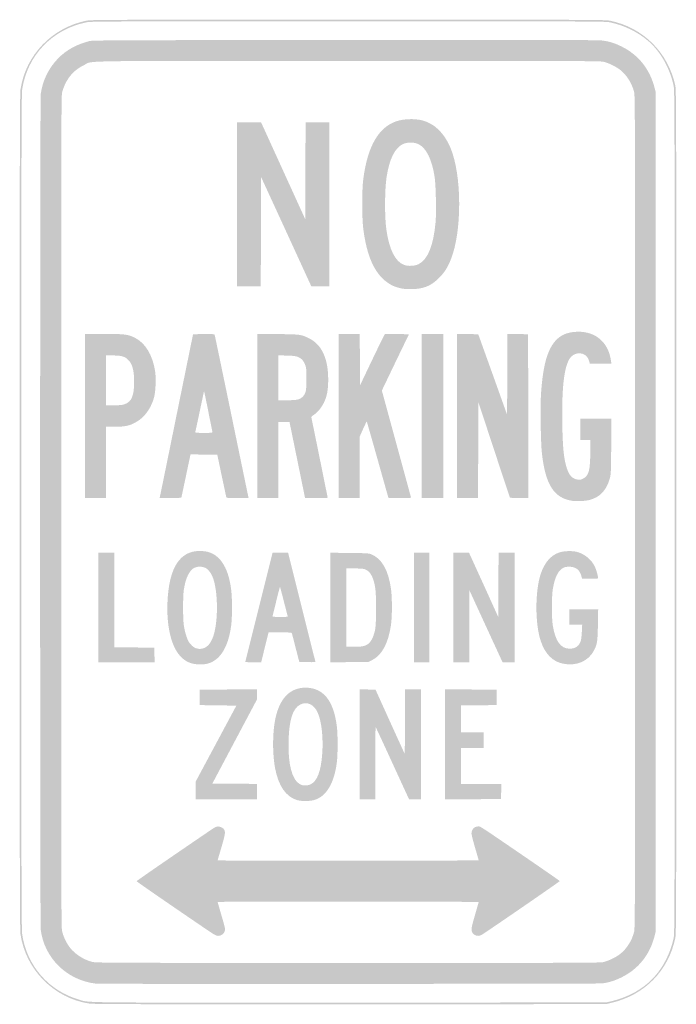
# Model space of a CAD drawing. Header units: inches. Extents: x -6 to 6, y -9 to 9.
import ezdxf

# ---------------------------------------------------------------- set-up
doc = ezdxf.new("R2010")
doc.units = ezdxf.units.IN
doc.header["$MEASUREMENT"] = 0

msp = doc.modelspace()

# ---------------------------------------------------------------- hatches: boundary and pattern name
h = msp.add_hatch(color=7)
edge = h.paths.add_edge_path()
edge.add_spline(control_points=[(-4.732, -8.984), (-5.375, -8.884), (-5.888, -8.367), (-5.985, -7.722), (-5.998, -7.633), (-6, -6.725), (-6, 0), (-6, 6.725), (-5.998, 7.633), (-5.985, 7.722), (-5.891, 8.348), (-5.41, 8.849), (-4.781, 8.977), (-4.696, 8.994), (-4.465, 8.995), (0, 8.995), (4.465, 8.995), (4.696, 8.994), (4.781, 8.977), (5.389, 8.853), (5.847, 8.398), (5.977, 7.788), (5.994, 7.705), (5.995, 7.398), (5.995, 0), (5.995, -7.398), (5.994, -7.705), (5.977, -7.788), (5.848, -8.391), (5.414, -8.83), (4.803, -8.973)], knot_values=[0, 0, 0, 0, 1, 1, 1, 2, 2, 2, 3, 3, 3, 4, 4, 4, 5, 5, 5, 6, 6, 6, 7, 7, 7, 8, 8, 8, 9, 9, 9, 10, 10, 10, 10], degree=3, periodic=0)
edge.add_line((4.803, -8.973), (4.712, -8.995))
edge.add_line((4.712, -8.995), (0.035, -8.996))
edge.add_spline(control_points=[(0.035, -8.996), (-3.925, -8.998), (-4.655, -8.996), (-4.732, -8.984)], knot_values=[0, 0, 0, 0, 1, 1, 1, 1], degree=3, periodic=0)
edge = h.paths.add_edge_path(flags=0)
edge.add_spline(control_points=[(4.803, -8.943), (5.066, -8.881), (5.29, -8.77), (5.48, -8.608), (5.704, -8.416), (5.877, -8.112), (5.946, -7.788), (5.964, -7.705), (5.965, -7.398), (5.965, 0), (5.965, 7.398), (5.964, 7.705), (5.946, 7.788), (5.877, 8.112), (5.704, 8.416), (5.48, 8.608), (5.284, 8.775), (5.039, 8.894), (4.781, 8.947), (4.696, 8.964), (4.465, 8.965), (0, 8.965), (-4.465, 8.965), (-4.696, 8.964), (-4.781, 8.947), (-5.404, 8.82), (-5.861, 8.343), (-5.954, 7.722), (-5.968, 7.633), (-5.97, 6.725), (-5.97, 0), (-5.97, -6.725), (-5.968, -7.633), (-5.954, -7.722), (-5.868, -8.296), (-5.467, -8.754), (-4.912, -8.914), (-4.712, -8.971), (-5.036, -8.968), (0.035, -8.966)], knot_values=[0, 0, 0, 0, 1, 1, 1, 2, 2, 2, 3, 3, 3, 4, 4, 4, 5, 5, 5, 6, 6, 6, 7, 7, 7, 8, 8, 8, 9, 9, 9, 10, 10, 10, 11, 11, 11, 12, 12, 12, 13, 13, 13, 13], degree=3, periodic=0)
edge.add_line((0.035, -8.966), (4.712, -8.964))
edge.add_line((4.712, -8.964), (4.803, -8.943))
h = msp.add_hatch(color=7)
edge = h.paths.add_edge_path()
edge.add_spline(control_points=[(-4.611, -8.62), (-5.139, -8.557), (-5.551, -8.153), (-5.616, -7.634), (-5.63, -7.518), (-5.63, 7.518), (-5.616, 7.634), (-5.585, 7.876), (-5.47, 8.113), (-5.298, 8.288), (-5.146, 8.442), (-4.963, 8.543), (-4.727, 8.604), (-4.667, 8.619), (-4.312, 8.621), (-0.066, 8.624), (3.035, 8.626), (4.56, 8.624), (4.621, 8.617), (4.761, 8.601), (4.863, 8.571), (4.995, 8.505), (5.303, 8.353), (5.511, 8.092), (5.598, 7.751)], knot_values=[0, 0, 0, 0, 1, 1, 1, 2, 2, 2, 3, 3, 3, 4, 4, 4, 5, 5, 5, 6, 6, 6, 7, 7, 7, 8, 8, 8, 8], degree=3, periodic=0)
edge.add_line((5.598, 7.751), (5.621, 7.662))
edge.add_line((5.621, 7.662), (5.621, 0))
edge.add_line((5.621, 0), (5.621, -7.662))
edge.add_line((5.621, -7.662), (5.598, -7.751))
edge.add_spline(control_points=[(5.598, -7.751), (5.511, -8.092), (5.303, -8.353), (4.995, -8.505), (4.869, -8.567), (4.767, -8.599), (4.636, -8.616), (4.566, -8.625), (-4.535, -8.629), (-4.611, -8.62)], knot_values=[0, 0, 0, 0, 1, 1, 1, 2, 2, 2, 3, 3, 3, 3], degree=3, periodic=0)
edge = h.paths.add_edge_path(flags=0)
edge.add_spline(control_points=[(4.658, -8.227), (4.748, -8.209), (4.893, -8.139), (4.972, -8.076), (5.088, -7.984), (5.183, -7.835), (5.222, -7.682), (5.242, -7.603), (5.242, -7.58), (5.242, 0), (5.242, 7.58), (5.242, 7.603), (5.222, 7.682), (5.183, 7.835), (5.088, 7.984), (4.972, 8.076), (4.893, 8.139), (4.748, 8.209), (4.658, 8.227), (4.593, 8.241), (4.034, 8.242), (-0.001, 8.242), (-5.138, 8.242), (-4.65, 8.25), (-4.823, 8.166), (-4.985, 8.088), (-5.096, 7.975), (-5.172, 7.813), (-5.193, 7.769), (-5.217, 7.7), (-5.226, 7.66), (-5.241, 7.593), (-5.242, 6.929), (-5.242, 0), (-5.242, -6.929), (-5.241, -7.593), (-5.226, -7.66), (-5.205, -7.753), (-5.147, -7.877), (-5.087, -7.956), (-4.994, -8.079), (-4.831, -8.184), (-4.675, -8.223), (-4.604, -8.24), (-4.393, -8.241), (-0.008, -8.242), (4.035, -8.242), (4.593, -8.241), (4.658, -8.227)], knot_values=[0, 0, 0, 0, 1, 1, 1, 2, 2, 2, 3, 3, 3, 4, 4, 4, 5, 5, 5, 6, 6, 6, 7, 7, 7, 8, 8, 8, 9, 9, 9, 10, 10, 10, 11, 11, 11, 12, 12, 12, 13, 13, 13, 14, 14, 14, 15, 15, 15, 16, 16, 16, 16], degree=3, periodic=0)
for points in [[(-2.03, 5.621), (-2.03, 7.121), (-1.811, 7.121), (-1.591, 7.121), (-1.187, 6.234), (-0.783, 5.347), (-0.78, 6.234), (-0.778, 7.121), (-0.561, 7.121), (-0.343, 7.121), (-0.343, 5.621), (-0.343, 4.121), (-0.508, 4.121), (-0.672, 4.121), (-1.131, 5.122), (-1.591, 6.122), (-1.593, 5.122), (-1.596, 4.121), (-1.813, 4.121), (-2.03, 4.121), (-2.03, 5.621)], [(1.343, 1.753), (1.343, 3.253), (1.54, 3.253), (1.737, 3.253), (1.737, 1.753), (1.737, 0.253), (1.54, 0.253), (1.343, 0.253), (1.343, 1.753)], [(1.99, 1.753), (1.99, 3.253), (2.183, 3.25), (2.377, 3.247), (2.641, 2.512), (2.904, 1.776), (2.907, 2.515), (2.909, 3.253), (3.099, 3.25), (3.288, 3.247), (3.29, 1.75), (3.293, 0.252), (3.124, 0.255), (2.956, 0.258), (2.667, 1.132), (2.379, 2.007), (2.376, 1.13), (2.374, 0.253), (2.182, 0.253), (1.99, 0.253), (1.99, 1.753)], [(-4.566, -1.747), (-4.566, -0.747), (-4.419, -0.747), (-4.273, -0.747), (-4.273, -1.611), (-4.273, -2.474), (-3.907, -2.477), (-3.54, -2.48), (-3.538, -2.614), (-3.535, -2.747), (-4.05, -2.747), (-4.566, -2.747), (-4.566, -1.747)], [(1.202, -1.747), (1.202, -0.747), (1.343, -0.747), (1.485, -0.747), (1.485, -1.747), (1.485, -2.747), (1.343, -2.747), (1.202, -2.747), (1.202, -1.747)], [(-2.788, -5.093), (-2.788, -4.933), (-2.415, -4.237), (-2.042, -3.54), (-2.377, -3.535), (-2.712, -3.53), (-2.712, -3.389), (-2.712, -3.247), (-2.189, -3.245), (-1.667, -3.242), (-1.667, -3.336), (-1.667, -3.43), (-2.074, -4.197), (-2.481, -4.965), (-2.074, -4.967), (-1.667, -4.97), (-1.667, -5.111), (-1.667, -5.253), (-2.227, -5.253), (-2.788, -5.253), (-2.788, -5.093)], [(1.768, -4.247), (1.768, -3.242), (2.24, -3.245), (2.712, -3.247), (2.712, -3.389), (2.712, -3.53), (2.386, -3.533), (2.061, -3.536), (2.061, -3.783), (2.061, -4.03), (2.268, -4.03), (2.475, -4.03), (2.475, -4.172), (2.475, -4.313), (2.268, -4.313), (2.061, -4.313), (2.061, -4.641), (2.061, -4.97), (2.43, -4.97), (2.799, -4.97), (2.796, -5.109), (2.793, -5.247), (2.28, -5.25), (1.768, -5.253), (1.768, -4.247)]]:
    msp.add_hatch(color=7).paths.add_polyline_path(points)
h = msp.add_hatch(color=7)
edge = h.paths.add_edge_path()
edge.add_spline(control_points=[(0.942, 4.091), (0.844, 4.117), (0.788, 4.142), (0.712, 4.196), (0.479, 4.363), (0.337, 4.684), (0.276, 5.182), (0.251, 5.389), (0.251, 5.877), (0.276, 6.076), (0.353, 6.679), (0.554, 7.03), (0.885, 7.14), (1.016, 7.184), (1.215, 7.19), (1.353, 7.155), (1.574, 7.1), (1.755, 6.925), (1.868, 6.657), (2.08, 6.158), (2.083, 5.121), (1.874, 4.608), (1.814, 4.46), (1.76, 4.376), (1.662, 4.277), (1.511, 4.125), (1.373, 4.071), (1.136, 4.071), (1.051, 4.072), (0.994, 4.077), (0.942, 4.091)], knot_values=[0, 0, 0, 0, 1, 1, 1, 2, 2, 2, 3, 3, 3, 4, 4, 4, 5, 5, 5, 6, 6, 6, 7, 7, 7, 8, 8, 8, 9, 9, 9, 10, 10, 10, 10], degree=3, periodic=0)
edge = h.paths.add_edge_path(flags=0)
edge.add_spline(control_points=[(1.289, 4.528), (1.455, 4.613), (1.556, 4.862), (1.597, 5.287), (1.613, 5.454), (1.603, 5.97), (1.581, 6.114), (1.531, 6.445), (1.427, 6.654), (1.28, 6.723), (1.205, 6.758), (1.078, 6.758), (1.003, 6.723), (0.854, 6.654), (0.751, 6.445), (0.702, 6.115), (0.668, 5.883), (0.665, 5.407), (0.697, 5.171), (0.747, 4.798), (0.862, 4.569), (1.027, 4.512), (1.101, 4.486), (1.222, 4.494), (1.289, 4.528)], knot_values=[0, 0, 0, 0, 1, 1, 1, 2, 2, 2, 3, 3, 3, 4, 4, 4, 5, 5, 5, 6, 6, 6, 7, 7, 7, 8, 8, 8, 8], degree=3, periodic=0)
h = msp.add_hatch(color=7)
edge = h.paths.add_edge_path()
edge.add_line((-4.808, 1.753), (-4.808, 3.253))
edge.add_line((-4.808, 3.253), (-4.471, 3.253))
edge.add_spline(control_points=[(-4.471, 3.253), (-4.087, 3.253), (-4.025, 3.245), (-3.902, 3.186), (-3.707, 3.092), (-3.569, 2.866), (-3.525, 2.565), (-3.507, 2.44), (-3.517, 2.2), (-3.544, 2.097), (-3.59, 1.924), (-3.691, 1.768), (-3.811, 1.683), (-3.955, 1.581), (-4.047, 1.556), (-4.269, 1.556)], knot_values=[0, 0, 0, 0, 1, 1, 1, 2, 2, 2, 3, 3, 3, 4, 4, 4, 5, 5, 5, 5], degree=3, periodic=0)
edge.add_line((-4.269, 1.556), (-4.424, 1.556))
edge.add_line((-4.424, 1.556), (-4.424, 0.904))
edge.add_line((-4.424, 0.904), (-4.424, 0.253))
edge.add_line((-4.424, 0.253), (-4.616, 0.253))
edge.add_line((-4.616, 0.253), (-4.808, 0.253))
edge.add_line((-4.808, 0.253), (-4.808, 1.753))
edge = h.paths.add_edge_path(flags=0)
edge.add_spline(control_points=[(-4.078, 1.97), (-3.955, 2.016), (-3.91, 2.124), (-3.909, 2.376), (-3.909, 2.594), (-3.943, 2.713), (-4.029, 2.79), (-4.087, 2.843), (-4.15, 2.859), (-4.3, 2.859)], knot_values=[0, 0, 0, 0, 1, 1, 1, 2, 2, 2, 3, 3, 3, 3], degree=3, periodic=0)
edge.add_line((-4.3, 2.859), (-4.424, 2.859))
edge.add_line((-4.424, 2.859), (-4.424, 2.404))
edge.add_line((-4.424, 2.404), (-4.424, 1.949))
edge.add_line((-4.424, 1.949), (-4.278, 1.949))
edge.add_spline(control_points=[(-4.278, 1.949), (-4.157, 1.949), (-4.123, 1.953), (-4.078, 1.97)], knot_values=[0, 0, 0, 0, 1, 1, 1, 1], degree=3, periodic=0)
h = msp.add_hatch(color=7)
edge = h.paths.add_edge_path()
edge.add_spline(control_points=[(-3.439, 0.277), (-3.435, 0.291), (-3.297, 0.965), (-3.133, 1.775)], knot_values=[0, 0, 0, 0, 1, 1, 1, 1], degree=3, periodic=0)
edge.add_line((-3.133, 1.775), (-2.833, 3.247))
edge.add_line((-2.833, 3.247), (-2.639, 3.25))
edge.add_spline(control_points=[(-2.639, 3.25), (-2.488, 3.252), (-2.443, 3.25), (-2.439, 3.24), (-2.436, 3.233), (-2.298, 2.568), (-2.131, 1.763), (-1.965, 0.957), (-1.826, 0.288), (-1.823, 0.275)], knot_values=[0, 0, 0, 0, 1, 1, 1, 2, 2, 2, 3, 3, 3, 3], degree=3, periodic=0)
edge.add_line((-1.823, 0.275), (-1.818, 0.253))
edge.add_line((-1.818, 0.253), (-2.02, 0.253))
edge.add_spline(control_points=[(-2.02, 0.253), (-2.221, 0.253), (-2.222, 0.253), (-2.227, 0.275), (-2.23, 0.288), (-2.268, 0.466), (-2.312, 0.672)], knot_values=[0, 0, 0, 0, 1, 1, 1, 2, 2, 2, 2], degree=3, periodic=0)
edge.add_line((-2.312, 0.672), (-2.39, 1.045))
edge.add_line((-2.39, 1.045), (-2.634, 1.048))
edge.add_line((-2.634, 1.048), (-2.878, 1.051))
edge.add_line((-2.878, 1.051), (-2.884, 1.028))
edge.add_spline(control_points=[(-2.884, 1.028), (-2.887, 1.015), (-2.925, 0.837), (-2.968, 0.631)], knot_values=[0, 0, 0, 0, 1, 1, 1, 1], degree=3, periodic=0)
edge.add_line((-2.968, 0.631), (-3.047, 0.258))
edge.add_line((-3.047, 0.258), (-3.246, 0.255))
edge.add_line((-3.246, 0.255), (-3.445, 0.252))
edge.add_line((-3.445, 0.252), (-3.439, 0.277))
edge = h.paths.add_edge_path(flags=0)
edge.add_spline(control_points=[(-2.479, 1.462), (-2.481, 1.472), (-2.517, 1.645), (-2.557, 1.848), (-2.597, 2.05), (-2.631, 2.212), (-2.633, 2.206), (-2.634, 2.201), (-2.67, 2.033), (-2.712, 1.833), (-2.754, 1.633), (-2.791, 1.464), (-2.793, 1.457), (-2.796, 1.447), (-2.76, 1.444), (-2.635, 1.444), (-2.486, 1.444), (-2.474, 1.446), (-2.479, 1.462)], knot_values=[0, 0, 0, 0, 1, 1, 1, 2, 2, 2, 3, 3, 3, 4, 4, 4, 5, 5, 5, 6, 6, 6, 6], degree=3, periodic=0)
h = msp.add_hatch(color=7)
edge = h.paths.add_edge_path()
edge.add_line((-1.657, 1.753), (-1.657, 3.254))
edge.add_line((-1.657, 3.254), (-1.285, 3.25))
edge.add_spline(control_points=[(-1.285, 3.25), (-0.875, 3.245), (-0.857, 3.243), (-0.72, 3.176), (-0.482, 3.06), (-0.363, 2.806), (-0.364, 2.415), (-0.364, 2.228), (-0.387, 2.11), (-0.444, 1.993), (-0.49, 1.901), (-0.563, 1.814), (-0.631, 1.771), (-0.665, 1.75), (-0.675, 1.738), (-0.671, 1.722), (-0.66, 1.675), (-0.374, 0.267), (-0.374, 0.26), (-0.374, 0.256), (-0.467, 0.253), (-0.581, 0.253), (-0.695, 0.253), (-0.788, 0.254), (-0.788, 0.256), (-0.788, 0.261), (-1.045, 1.518), (-1.061, 1.593)], knot_values=[0, 0, 0, 0, 1, 1, 1, 2, 2, 2, 3, 3, 3, 4, 4, 4, 5, 5, 5, 6, 6, 6, 7, 7, 7, 8, 8, 8, 9, 9, 9, 9], degree=3, periodic=0)
edge.add_line((-1.061, 1.593), (-1.072, 1.646))
edge.add_line((-1.072, 1.646), (-1.173, 1.646))
edge.add_line((-1.173, 1.646), (-1.273, 1.646))
edge.add_line((-1.273, 1.646), (-1.273, 0.949))
edge.add_line((-1.273, 0.949), (-1.273, 0.253))
edge.add_line((-1.273, 0.253), (-1.465, 0.253))
edge.add_line((-1.465, 0.253), (-1.657, 0.253))
edge.add_line((-1.657, 0.253), (-1.657, 1.753))
edge = h.paths.add_edge_path(flags=0)
edge.add_spline(control_points=[(-0.929, 2.052), (-0.859, 2.066), (-0.805, 2.115), (-0.781, 2.185), (-0.766, 2.229), (-0.763, 2.27), (-0.763, 2.434), (-0.763, 2.616), (-0.765, 2.636), (-0.786, 2.69), (-0.817, 2.767), (-0.847, 2.801), (-0.911, 2.829), (-0.957, 2.849), (-0.986, 2.853), (-1.119, 2.857)], knot_values=[0, 0, 0, 0, 1, 1, 1, 2, 2, 2, 3, 3, 3, 4, 4, 4, 5, 5, 5, 5], degree=3, periodic=0)
edge.add_line((-1.119, 2.857), (-1.273, 2.861))
edge.add_line((-1.273, 2.861), (-1.273, 2.451))
edge.add_line((-1.273, 2.451), (-1.273, 2.04))
edge.add_line((-1.273, 2.04), (-1.127, 2.04))
edge.add_spline(control_points=[(-1.127, 2.04), (-1.046, 2.04), (-0.957, 2.045), (-0.929, 2.052)], knot_values=[0, 0, 0, 0, 1, 1, 1, 1], degree=3, periodic=0)
h = msp.add_hatch(color=7)
edge = h.paths.add_edge_path()
edge.add_line((-0.172, 1.753), (-0.172, 3.253))
edge.add_line((-0.172, 3.253), (0.02, 3.253))
edge.add_line((0.02, 3.253), (0.212, 3.253))
edge.add_line((0.212, 3.253), (0.215, 2.782))
edge.add_line((0.215, 2.782), (0.217, 2.312))
edge.add_line((0.217, 2.312), (0.439, 2.778))
edge.add_spline(control_points=[(0.439, 2.778), (0.562, 3.035), (0.666, 3.247), (0.672, 3.249), (0.678, 3.251), (0.779, 3.252), (0.896, 3.25)], knot_values=[0, 0, 0, 0, 1, 1, 1, 2, 2, 2, 2], degree=3, periodic=0)
edge.add_line((0.896, 3.25), (1.111, 3.247))
edge.add_line((1.111, 3.247), (0.863, 2.733))
edge.add_line((0.863, 2.733), (0.616, 2.218))
edge.add_line((0.616, 2.218), (0.879, 1.253))
edge.add_spline(control_points=[(0.879, 1.253), (1.024, 0.722), (1.144, 0.28), (1.147, 0.27), (1.152, 0.254), (1.138, 0.253), (0.946, 0.253)], knot_values=[0, 0, 0, 0, 1, 1, 1, 2, 2, 2, 2], degree=3, periodic=0)
edge.add_line((0.946, 0.253), (0.739, 0.253))
edge.add_line((0.739, 0.253), (0.728, 0.285))
edge.add_spline(control_points=[(0.728, 0.285), (0.723, 0.303), (0.634, 0.618), (0.531, 0.984), (0.428, 1.35), (0.342, 1.651), (0.34, 1.653), (0.338, 1.655), (0.309, 1.594), (0.274, 1.518)], knot_values=[0, 0, 0, 0, 1, 1, 1, 2, 2, 2, 3, 3, 3, 3], degree=3, periodic=0)
edge.add_line((0.274, 1.518), (0.212, 1.379))
edge.add_line((0.212, 1.379), (0.212, 0.816))
edge.add_line((0.212, 0.816), (0.212, 0.253))
edge.add_line((0.212, 0.253), (0.02, 0.253))
edge.add_line((0.02, 0.253), (-0.172, 0.253))
edge.add_line((-0.172, 0.253), (-0.172, 1.753))
h = msp.add_hatch(color=7)
edge = h.paths.add_edge_path()
edge.add_spline(control_points=[(4.092, 0.203), (3.76, 0.254), (3.604, 0.498), (3.54, 1.071), (3.518, 1.269), (3.508, 1.925), (3.524, 2.168), (3.579, 2.986), (3.764, 3.293), (4.207, 3.293), (4.533, 3.293), (4.759, 3.089), (4.803, 2.755)], knot_values=[0, 0, 0, 0, 1, 1, 1, 2, 2, 2, 3, 3, 3, 4, 4, 4, 4], degree=3, periodic=0)
edge.add_line((4.803, 2.755), (4.809, 2.707))
edge.add_line((4.809, 2.707), (4.612, 2.707))
edge.add_line((4.612, 2.707), (4.415, 2.707))
edge.add_line((4.415, 2.707), (4.409, 2.735))
edge.add_spline(control_points=[(4.409, 2.735), (4.406, 2.75), (4.393, 2.783), (4.381, 2.808), (4.326, 2.919), (4.153, 2.93), (4.066, 2.827), (3.95, 2.689), (3.901, 2.305), (3.912, 1.616), (3.92, 1.165), (3.939, 0.976), (3.995, 0.799), (4.037, 0.666), (4.097, 0.604), (4.194, 0.591), (4.234, 0.585), (4.251, 0.588), (4.291, 0.608), (4.397, 0.66), (4.423, 0.761), (4.424, 1.114)], knot_values=[0, 0, 0, 0, 1, 1, 1, 2, 2, 2, 3, 3, 3, 4, 4, 4, 5, 5, 5, 6, 6, 6, 7, 7, 7, 7], degree=3, periodic=0)
edge.add_line((4.424, 1.114), (4.424, 1.313))
edge.add_line((4.424, 1.313), (4.333, 1.313))
edge.add_line((4.333, 1.313), (4.242, 1.313))
edge.add_line((4.242, 1.313), (4.242, 1.51))
edge.add_line((4.242, 1.51), (4.242, 1.707))
edge.add_line((4.242, 1.707), (4.526, 1.707))
edge.add_line((4.526, 1.707), (4.81, 1.707))
edge.add_line((4.81, 1.707), (4.806, 1.199))
edge.add_spline(control_points=[(4.806, 1.199), (4.802, 0.715), (4.801, 0.688), (4.78, 0.611), (4.721, 0.397), (4.598, 0.267), (4.409, 0.218), (4.33, 0.198), (4.174, 0.19), (4.092, 0.203)], knot_values=[0, 0, 0, 0, 1, 1, 1, 2, 2, 2, 3, 3, 3, 3], degree=3, periodic=0)
h = msp.add_hatch(color=7)
edge = h.paths.add_edge_path()
edge.add_spline(control_points=[(-2.848, -2.77), (-2.938, -2.746), (-2.995, -2.71), (-3.069, -2.632), (-3.249, -2.439), (-3.335, -2.01), (-3.292, -1.52), (-3.242, -0.941), (-3.021, -0.674), (-2.63, -0.718), (-2.361, -0.748), (-2.192, -0.988), (-2.137, -1.417), (-2.116, -1.575), (-2.116, -1.92), (-2.137, -2.078), (-2.19, -2.486), (-2.351, -2.732), (-2.595, -2.778), (-2.674, -2.792), (-2.773, -2.789), (-2.848, -2.77)], knot_values=[0, 0, 0, 0, 1, 1, 1, 2, 2, 2, 3, 3, 3, 4, 4, 4, 5, 5, 5, 6, 6, 6, 7, 7, 7, 7], degree=3, periodic=0)
edge = h.paths.add_edge_path(flags=0)
edge.add_spline(control_points=[(-2.652, -2.494), (-2.558, -2.47), (-2.486, -2.372), (-2.445, -2.21), (-2.37, -1.915), (-2.384, -1.42), (-2.474, -1.192), (-2.506, -1.113), (-2.559, -1.045), (-2.61, -1.021), (-2.667, -0.993), (-2.754, -0.993), (-2.807, -1.02), (-2.901, -1.068), (-2.969, -1.208), (-3.001, -1.419), (-3.02, -1.541), (-3.02, -1.953), (-3.001, -2.076), (-2.985, -2.184), (-2.947, -2.313), (-2.914, -2.37), (-2.884, -2.422), (-2.817, -2.483), (-2.781, -2.491), (-2.765, -2.494), (-2.748, -2.498), (-2.742, -2.5), (-2.722, -2.507), (-2.695, -2.505), (-2.652, -2.494)], knot_values=[0, 0, 0, 0, 1, 1, 1, 2, 2, 2, 3, 3, 3, 4, 4, 4, 5, 5, 5, 6, 6, 6, 7, 7, 7, 8, 8, 8, 9, 9, 9, 10, 10, 10, 10], degree=3, periodic=0)
h = msp.add_hatch(color=7)
edge = h.paths.add_edge_path()
edge.add_spline(control_points=[(3.92, -2.772), (3.733, -2.732), (3.598, -2.594), (3.52, -2.362), (3.414, -2.052), (3.413, -1.46), (3.516, -1.14), (3.586, -0.924), (3.706, -0.787), (3.868, -0.737), (3.943, -0.714), (4.085, -0.709), (4.166, -0.727), (4.307, -0.759), (4.444, -0.867), (4.504, -0.994), (4.532, -1.051), (4.565, -1.168), (4.565, -1.21), (4.566, -1.219), (4.53, -1.222), (4.419, -1.222)], knot_values=[0, 0, 0, 0, 1, 1, 1, 2, 2, 2, 3, 3, 3, 4, 4, 4, 5, 5, 5, 6, 6, 6, 7, 7, 7, 7], degree=3, periodic=0)
edge.add_line((4.419, -1.222), (4.273, -1.222))
edge.add_line((4.273, -1.222), (4.267, -1.194))
edge.add_spline(control_points=[(4.267, -1.194), (4.237, -1.057), (4.153, -0.993), (4.016, -1.002), (3.963, -1.005), (3.941, -1.012), (3.907, -1.036), (3.827, -1.092), (3.774, -1.21), (3.74, -1.404), (3.716, -1.543), (3.716, -1.957), (3.741, -2.091), (3.792, -2.372), (3.885, -2.497), (4.046, -2.499), (4.154, -2.501), (4.223, -2.45), (4.252, -2.348), (4.259, -2.326), (4.266, -2.252), (4.27, -2.184)], knot_values=[0, 0, 0, 0, 1, 1, 1, 2, 2, 2, 3, 3, 3, 4, 4, 4, 5, 5, 5, 6, 6, 6, 7, 7, 7, 7], degree=3, periodic=0)
edge.add_line((4.27, -2.184), (4.276, -2.061))
edge.add_line((4.276, -2.061), (4.158, -2.061))
edge.add_line((4.158, -2.061), (4.04, -2.061))
edge.add_line((4.04, -2.061), (4.04, -1.919))
edge.add_line((4.04, -1.919), (4.04, -1.778))
edge.add_line((4.04, -1.778), (4.304, -1.778))
edge.add_line((4.304, -1.778), (4.568, -1.778))
edge.add_line((4.568, -1.778), (4.563, -2.058))
edge.add_spline(control_points=[(4.563, -2.058), (4.558, -2.366), (4.55, -2.416), (4.494, -2.527), (4.392, -2.729), (4.166, -2.825), (3.92, -2.772)], knot_values=[0, 0, 0, 0, 1, 1, 1, 2, 2, 2, 2], degree=3, periodic=0)
h = msp.add_hatch(color=7)
edge = h.paths.add_edge_path()
edge.add_spline(control_points=[(-1.879, -2.742), (-1.879, -2.74), (-1.767, -2.29), (-1.63, -1.742)], knot_values=[0, 0, 0, 0, 1, 1, 1, 1], degree=3, periodic=0)
edge.add_line((-1.63, -1.742), (-1.381, -0.747))
edge.add_line((-1.381, -0.747), (-1.239, -0.747))
edge.add_line((-1.239, -0.747), (-1.096, -0.747))
edge.add_line((-1.096, -0.747), (-0.849, -1.735))
edge.add_spline(control_points=[(-0.849, -1.735), (-0.714, -2.278), (-0.601, -2.728), (-0.598, -2.735), (-0.595, -2.745), (-0.625, -2.747), (-0.743, -2.745)], knot_values=[0, 0, 0, 0, 1, 1, 1, 2, 2, 2, 2], degree=3, periodic=0)
edge.add_line((-0.743, -2.745), (-0.892, -2.742))
edge.add_line((-0.892, -2.742), (-0.956, -2.495))
edge.add_spline(control_points=[(-0.956, -2.495), (-0.991, -2.359), (-1.022, -2.237), (-1.025, -2.225), (-1.031, -2.202), (-1.031, -2.202), (-1.242, -2.202)], knot_values=[0, 0, 0, 0, 1, 1, 1, 2, 2, 2, 2], degree=3, periodic=0)
edge.add_line((-1.242, -2.202), (-1.454, -2.202))
edge.add_line((-1.454, -2.202), (-1.464, -2.24))
edge.add_spline(control_points=[(-1.464, -2.24), (-1.469, -2.261), (-1.499, -2.383), (-1.531, -2.513)], knot_values=[0, 0, 0, 0, 1, 1, 1, 1], degree=3, periodic=0)
edge.add_line((-1.531, -2.513), (-1.588, -2.747))
edge.add_line((-1.588, -2.747), (-1.733, -2.747))
edge.add_spline(control_points=[(-1.733, -2.747), (-1.813, -2.747), (-1.879, -2.745), (-1.879, -2.742)], knot_values=[0, 0, 0, 0, 1, 1, 1, 1], degree=3, periodic=0)
edge = h.paths.add_edge_path(flags=0)
edge.add_spline(control_points=[(-1.105, -1.902), (-1.108, -1.892), (-1.14, -1.769), (-1.176, -1.628), (-1.212, -1.487), (-1.243, -1.37), (-1.245, -1.368), (-1.247, -1.366), (-1.277, -1.483), (-1.313, -1.629), (-1.348, -1.775), (-1.379, -1.9), (-1.381, -1.907), (-1.385, -1.916), (-1.353, -1.919), (-1.243, -1.919), (-1.111, -1.919), (-1.1, -1.918), (-1.105, -1.902)], knot_values=[0, 0, 0, 0, 1, 1, 1, 2, 2, 2, 3, 3, 3, 4, 4, 4, 5, 5, 5, 6, 6, 6, 6], degree=3, periodic=0)
h = msp.add_hatch(color=7)
edge = h.paths.add_edge_path()
edge.add_line((-0.323, -1.747), (-0.323, -0.746))
edge.add_line((-0.323, -0.746), (0.023, -0.75))
edge.add_spline(control_points=[(0.023, -0.75), (0.322, -0.753), (0.375, -0.756), (0.414, -0.771), (0.614, -0.848), (0.736, -1.061), (0.784, -1.414), (0.805, -1.571), (0.805, -1.917), (0.783, -2.065), (0.735, -2.4), (0.616, -2.621), (0.436, -2.709)], knot_values=[0, 0, 0, 0, 1, 1, 1, 2, 2, 2, 3, 3, 3, 4, 4, 4, 4], degree=3, periodic=0)
edge.add_line((0.436, -2.709), (0.369, -2.742))
edge.add_line((0.369, -2.742), (0.023, -2.745))
edge.add_line((0.023, -2.745), (-0.323, -2.748))
edge.add_line((-0.323, -2.748), (-0.323, -1.747))
edge = h.paths.add_edge_path(flags=0)
edge.add_spline(control_points=[(0.294, -2.448), (0.396, -2.418), (0.454, -2.331), (0.493, -2.152), (0.517, -2.038), (0.517, -1.497), (0.492, -1.367), (0.46, -1.196), (0.41, -1.1), (0.331, -1.059), (0.293, -1.039), (0.269, -1.036), (0.129, -1.032)], knot_values=[0, 0, 0, 0, 1, 1, 1, 2, 2, 2, 3, 3, 3, 4, 4, 4, 4], degree=3, periodic=0)
edge.add_line((0.129, -1.032), (-0.03, -1.028))
edge.add_line((-0.03, -1.028), (-0.03, -1.746))
edge.add_line((-0.03, -1.746), (-0.03, -2.465))
edge.add_line((-0.03, -2.465), (0.104, -2.465))
edge.add_spline(control_points=[(0.104, -2.465), (0.198, -2.465), (0.255, -2.46), (0.294, -2.448)], knot_values=[0, 0, 0, 0, 1, 1, 1, 1], degree=3, periodic=0)
h = msp.add_hatch(color=7)
edge = h.paths.add_edge_path()
edge.add_line((1.919, -1.747), (1.919, -0.747))
edge.add_line((1.919, -0.747), (2.064, -0.747))
edge.add_line((2.064, -0.747), (2.209, -0.747))
edge.add_line((2.209, -0.747), (2.476, -1.333))
edge.add_line((2.476, -1.333), (2.742, -1.919))
edge.add_line((2.742, -1.919), (2.745, -1.333))
edge.add_line((2.745, -1.333), (2.748, -0.747))
edge.add_line((2.748, -0.747), (2.894, -0.747))
edge.add_line((2.894, -0.747), (3.04, -0.747))
edge.add_line((3.04, -0.747), (3.04, -1.747))
edge.add_line((3.04, -1.747), (3.04, -2.747))
edge.add_line((3.04, -2.747), (2.931, -2.747))
edge.add_line((2.931, -2.747), (2.821, -2.747))
edge.add_line((2.821, -2.747), (2.685, -2.452))
edge.add_spline(control_points=[(2.685, -2.452), (2.61, -2.29), (2.474, -1.994), (2.383, -1.796)], knot_values=[0, 0, 0, 0, 1, 1, 1, 1], degree=3, periodic=0)
edge.add_line((2.383, -1.796), (2.217, -1.435))
edge.add_line((2.217, -1.435), (2.215, -2.091))
edge.add_line((2.215, -2.091), (2.212, -2.747))
edge.add_line((2.212, -2.747), (2.066, -2.747))
edge.add_line((2.066, -2.747), (1.919, -2.747))
edge.add_line((1.919, -2.747), (1.919, -1.747))
h = msp.add_hatch(color=7)
edge = h.paths.add_edge_path()
edge.add_spline(control_points=[(-0.94, -5.264), (-1.139, -5.2), (-1.272, -5.005), (-1.333, -4.69), (-1.377, -4.462), (-1.383, -4.14), (-1.348, -3.886), (-1.287, -3.447), (-1.089, -3.212), (-0.781, -3.212), (-0.456, -3.212), (-0.268, -3.441), (-0.207, -3.912), (-0.187, -4.071), (-0.187, -4.424), (-0.207, -4.583), (-0.256, -4.96), (-0.397, -5.196), (-0.613, -5.263), (-0.7, -5.289), (-0.859, -5.29), (-0.94, -5.264)], knot_values=[0, 0, 0, 0, 1, 1, 1, 2, 2, 2, 3, 3, 3, 4, 4, 4, 5, 5, 5, 6, 6, 6, 7, 7, 7, 7], degree=3, periodic=0)
edge = h.paths.add_edge_path(flags=0)
edge.add_spline(control_points=[(-0.692, -4.981), (-0.565, -4.922), (-0.497, -4.747), (-0.473, -4.416), (-0.452, -4.123), (-0.486, -3.82), (-0.557, -3.665), (-0.626, -3.515), (-0.751, -3.458), (-0.876, -3.521), (-1.008, -3.587), (-1.076, -3.792), (-1.088, -4.167), (-1.102, -4.608), (-1.025, -4.905), (-0.876, -4.979), (-0.823, -5.005), (-0.747, -5.006), (-0.692, -4.981)], knot_values=[0, 0, 0, 0, 1, 1, 1, 2, 2, 2, 3, 3, 3, 4, 4, 4, 5, 5, 5, 6, 6, 6, 6], degree=3, periodic=0)
h = msp.add_hatch(color=7)
edge = h.paths.add_edge_path()
edge.add_line((0.212, -4.247), (0.212, -3.242))
edge.add_line((0.212, -3.242), (0.356, -3.245))
edge.add_line((0.356, -3.245), (0.5, -3.247))
edge.add_line((0.5, -3.247), (0.767, -3.837))
edge.add_line((0.767, -3.837), (1.035, -4.426))
edge.add_line((1.035, -4.426), (1.038, -3.834))
edge.add_line((1.038, -3.834), (1.041, -3.242))
edge.add_line((1.041, -3.242), (1.187, -3.242))
edge.add_line((1.187, -3.242), (1.333, -3.242))
edge.add_line((1.333, -3.242), (1.333, -4.247))
edge.add_line((1.333, -4.247), (1.333, -5.253))
edge.add_line((1.333, -5.253), (1.224, -5.253))
edge.add_line((1.224, -5.253), (1.115, -5.253))
edge.add_line((1.115, -5.253), (1.094, -5.21))
edge.add_spline(control_points=[(1.094, -5.21), (1.083, -5.186), (0.947, -4.892), (0.793, -4.556), (0.639, -4.219), (0.509, -3.94), (0.504, -3.935), (0.499, -3.929), (0.495, -4.211), (0.495, -4.589)], knot_values=[0, 0, 0, 0, 1, 1, 1, 2, 2, 2, 3, 3, 3, 3], degree=3, periodic=0)
edge.add_line((0.495, -4.589), (0.495, -5.253))
edge.add_line((0.495, -5.253), (0.354, -5.253))
edge.add_line((0.354, -5.253), (0.212, -5.253))
edge.add_line((0.212, -5.253), (0.212, -4.247))
h = msp.add_hatch(color=7)
edge = h.paths.add_edge_path()
edge.add_spline(control_points=[(-2.583, -7.633), (-3.227, -7.195), (-3.864, -6.756), (-3.864, -6.748), (-3.864, -6.741), (-3.277, -6.336), (-2.537, -5.832), (-2.437, -5.763), (-2.406, -5.747), (-2.376, -5.748), (-2.333, -5.748), (-2.28, -5.776), (-2.262, -5.809), (-2.24, -5.851), (-2.248, -5.903), (-2.316, -6.133), (-2.353, -6.259), (-2.384, -6.365), (-2.384, -6.368), (-2.384, -6.371), (-1.311, -6.374), (0, -6.374), (1.311, -6.374), (2.384, -6.37), (2.384, -6.365), (2.384, -6.361), (2.354, -6.256), (2.318, -6.133), (2.282, -6.01), (2.253, -5.893), (2.253, -5.873), (2.253, -5.799), (2.304, -5.747), (2.378, -5.747), (2.419, -5.747), (2.397, -5.733), (3.323, -6.367), (3.62, -6.571), (3.865, -6.741), (3.866, -6.746), (3.869, -6.753), (2.482, -7.708), (2.427, -7.736), (2.374, -7.764), (2.295, -7.739), (2.268, -7.687), (2.243, -7.639), (2.249, -7.602), (2.318, -7.364), (2.354, -7.239), (2.384, -7.134), (2.384, -7.129), (2.384, -7.125), (1.311, -7.121), (0, -7.121), (-1.311, -7.121), (-2.384, -7.124), (-2.384, -7.127), (-2.384, -7.13), (-2.352, -7.243), (-2.313, -7.377), (-2.245, -7.61), (-2.242, -7.624), (-2.255, -7.662), (-2.271, -7.712), (-2.321, -7.747), (-2.375, -7.747), (-2.408, -7.747), (-2.44, -7.73), (-2.583, -7.633)], knot_values=[0, 0, 0, 0, 1, 1, 1, 2, 2, 2, 3, 3, 3, 4, 4, 4, 5, 5, 5, 6, 6, 6, 7, 7, 7, 8, 8, 8, 9, 9, 9, 10, 10, 10, 11, 11, 11, 12, 12, 12, 13, 13, 13, 14, 14, 14, 15, 15, 15, 16, 16, 16, 17, 17, 17, 18, 18, 18, 19, 19, 19, 20, 20, 20, 21, 21, 21, 22, 22, 22, 23, 23, 23, 23], degree=3, periodic=0)

doc.saveas('drawing.dxf')
